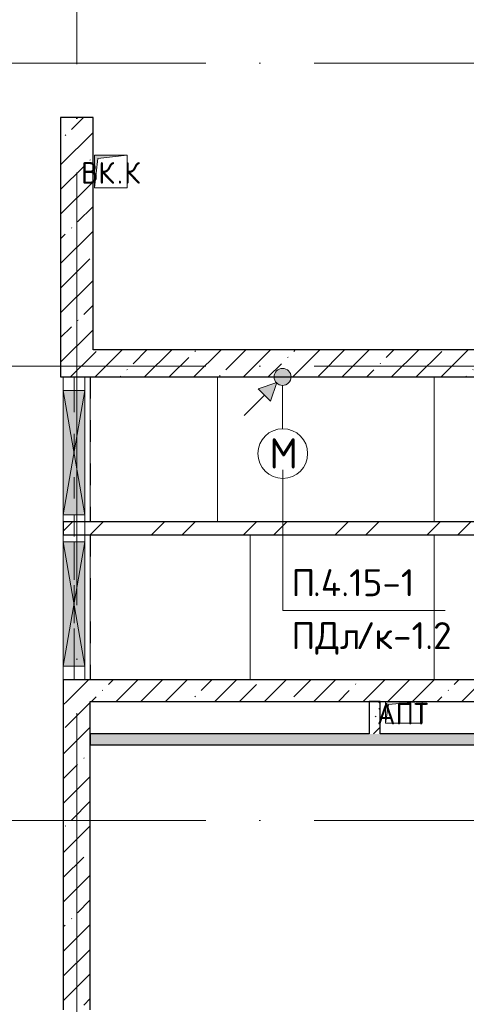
# Model space of a CAD drawing. Header units: millimetres. Extents: x -30540 to 173936, y -11730 to 122288.
# Tile 23 of 116: x -13992 to -9868, y 79900 to 89003. Entities that reach past the tile are written whole.
import ezdxf

# ---------------------------------------------------------------- set-up
doc = ezdxf.new("R2010")
doc.units = ezdxf.units.MM
for name, pattern in [('3_ Штрих_ 1 х 1 мм', [400, 200, -200]), ('ADSK_Линия сетки', [5000, 4000, -500, 0, -500]), ('ADSK_Штриховая_ш3 п1_5', [900, 600, -300])]:
    doc.linetypes.add(name, pattern=pattern)
for name, color, linetype, lineweight in [('A-____-NOTE-TEXT', 7, 'Continuous', 18), ('A-DETL-____-THIN', 7, 'Continuous', 9), ('A-DOOR-____-OTLN', 7, 'Continuous', 18), ('A-DOOR-OPNG-OTLN', 7, 'Continuous', 18), ('A-FLOR-____-OTLN', 7, 'Continuous', 18), ('A-GLAZ-____-MCUT', 7, 'Continuous', 9), ('A-GLAZ-____-OTLN', 7, 'Continuous', 18), ('A-WALL-____-MCUT', 7, 'Continuous', 40), ('A-WALL-____-PATT', 7, 'Continuous', 40), ('G-____-____-TEXT', 7, 'Continuous', 9), ('I-WALL-____-MCUT', 7, 'Continuous', 40), ('M-EQPM-____-OTLN', 7, 'Continuous', 18), ('S-BEAM-____-OTLN', 7, 'Continuous', 18), ('S-COLS-____-MCUT', 7, 'Continuous', 40), ('S-COLS-____-OTLN', 7, 'Continuous', 18), ('S-GRID-____-OTLN', 7, 'Continuous', 9)]:
    doc.layers.add(name, color=color, linetype=linetype, lineweight=lineweight)
doc.layers.add('A-AREA-____-OTLN', color=4, linetype='ADSK_Штриховая_ш3 п1_5', lineweight=40, true_color=0x00ffff)
doc.layers.add('A-DETL-____-OTLN', color=7, linetype='Continuous', lineweight=9, true_color=0x00a600)
doc.styles.add('GOST Common', font='GOST_Common.ttf', dxfattribs={"height": 200})
doc.styles.add('GOST Common_1', font='GOST_Common.ttf', dxfattribs={"height": 280})
doc.styles.add('ISOCPEUR', font='isocpeur.ttf', dxfattribs={"height": 250})
pattern_1 = [(45, (0, 0), (-228.0985, 228.0985), []), (45, (228.1, 0), (-228.0985, 228.0985), [403.225, -80.645, 6.706, -73.939])]
pattern_2 = [(45, (0, 0), (-424.264, 424.264), []), (45, (0, 282.8), (-424.264, 424.264), [])]
pattern_3 = [(135, (300.56, 377.28), (-565.6854, 6e-14), [10, -790]), (135, (349.8, 474.73), (-565.6854, 6e-14), [10, -790]), (135, (423.93, 473.06), (-565.6854, 6e-14), [10, -790]), (135, (229.92, 447.9), (-565.6854, 6e-14), [10, -790]), (135, (155.08, 447.9), (-565.6854, 6e-14), [10, -790]), (135, (114.9, 369.03), (-565.6854, 6e-14), [10, -790]), (135, (132.43, 285.8), (-565.6854, 6e-14), [10, -790]), (135, (214.66, 322), (-565.6854, 6e-14), [10, -790]), (135, (198.16, 261.88), (-565.6854, 6e-14), [10, -790]), (135, (45.2, 272.9), (-565.6854, 6e-14), [10, -790]), (135, (42.32, 336.16), (-565.6854, 6e-14), [10, -790]), (135, (92.26, 192.24), (-565.6854, 6e-14), [10, -790]), (135, (7.07, 149.2), (-565.6854, 6e-14), [10, -790]), (135, (80.6, 95.1), (-565.6854, 6e-14), [10, -790]), (135, (79.53, 36.94), (-565.6854, 6e-14), [10, -790]), (135, (153.87, 74.56), (-565.6854, 6e-14), [10, -790]), (135, (228.35, 124.8), (-565.6854, 6e-14), [10, -790]), (135, (279.75, 180.4), (-565.6854, 6e-14), [10, -790]), (135, (282.9, 31.63), (-565.6854, 6e-14), [10, -790]), (135, (377.38, 53.45), (-565.6854, 6e-14), [10, -790]), (135, (352.28, 102.7), (-565.6854, 6e-14), [10, -790]), (135, (354.05, 0), (-565.6854, 6e-14), [10, -790]), (135, (553.23, 16.45), (-565.6854, 6e-14), [10, -790]), (135, (542.38, 63.45), (-565.6854, 6e-14), [10, -790]), (135, (536.58, 239.3), (-565.6854, 6e-14), [10, -790]), (135, (475.85, 203.9), (-565.6854, 6e-14), [10, -790]), (135, (475.85, 316.54), (-565.6854, 6e-14), [10, -790]), (135, (520.8, 408.7), (-565.6854, 6e-14), [10, -790]), (135, (551.1, 470.8), (-565.6854, 6e-14), [10, -790]), (135, (235.25, 537.93), (-565.6854, 6e-14), [10, -790]), (135, (407.25, 547.65), (-565.6854, 6e-14), [10, -790]), (135, (94.5, 558.6), (-565.6854, 6e-14), [10, -790]), (135, (46.4, 532.3), (-565.6854, 6e-14), [10, -790]), (135, (85.56, 465.04), (-565.6854, 6e-14), [10, -790]), (135, (355.53, 181.14), (-565.6854, 6e-14), [10, -790]), (135, (362.23, 243.6), (-565.6854, 6e-14), [10, -790]), (135, (413.45, 344.1), (-565.6854, 6e-14), [10, -790]), (135, (286.3, 273.25), (-565.6854, 6e-14), [10, -790]), (135, (423.02, 263.72), (-565.6854, 6e-14), [10, -790]), (135, (162.94, 190.2), (-565.6854, 6e-14), [10, -790]), (135, (470.25, 120.93), (-565.6854, 6e-14), [10, -790]), (135, (484.48, 9.78), (-565.6854, 6e-14), [10, -790]), (45, (0, 212.13), (-565.6854, 0), []), (45, (212.13, 0), (-565.6854, 0), []), (45, (353.55, 0), (-565.6854, 0), []), (45, (0, 353.55), (-565.6854, 0), [])]

# ---------------------------------------------------------------- blocks, each defined once
blk = doc.blocks.new('АР_Отверстие прямоугольное - ОВВ-5370647-01 ЭМ')
at = {"layer": 'A-GLAZ-____-OTLN', "lineweight": 13, "true_color": 0xf9f9f9}
blk.add_hatch(color=7, dxfattribs=at).paths.add_polyline_path([(700, -100), (700, 100), (-450, 100), (-450, -100)])
at = {"layer": 'A-GLAZ-____-MCUT', "color": 254, "lineweight": 15, "true_color": 0xcccccc}
for p, q in [((-450, 100), (-450, -100)), ((700, 100), (700, -100))]:
    blk.add_line(p, q, dxfattribs=at)
at = {"layer": 'A-GLAZ-____-OTLN', "color": 254, "lineweight": 5, "true_color": 0xcccccc}
for p, q in [((700, 100), (-450, -100)), ((-450, 100), (700, -100))]:
    blk.add_line(p, q, dxfattribs=at)
at = {"layer": 'A-GLAZ-____-OTLN', "color": 254, "lineweight": 13, "true_color": 0xcccccc}
for p, q in [((700, 100), (-450, 100)), ((-450, 100), (-450, -100)), ((700, -100), (700, 100)), ((-450, -100), (700, -100))]:
    blk.add_line(p, q, dxfattribs=at)
blk = doc.blocks.new('АР_Отверстие прямоугольное - ОВВ-4877704-01 ЭМ')
at = {"layer": 'A-GLAZ-____-OTLN', "lineweight": 13, "true_color": 0xf9f9f9}
blk.add_hatch(color=7, dxfattribs=at).paths.add_polyline_path([(700, -100), (700, 100), (-450, 100), (-450, -100)])
at = {"layer": 'A-GLAZ-____-MCUT', "color": 254, "lineweight": 15, "true_color": 0xcccccc}
for p, q in [((-450, 100), (-450, -100)), ((700, 100), (700, -100))]:
    blk.add_line(p, q, dxfattribs=at)
at = {"layer": 'A-GLAZ-____-OTLN', "color": 254, "lineweight": 5, "true_color": 0xcccccc}
for p, q in [((700, 100), (-450, -100)), ((-450, 100), (700, -100))]:
    blk.add_line(p, q, dxfattribs=at)
at = {"layer": 'A-GLAZ-____-OTLN', "color": 254, "lineweight": 13, "true_color": 0xcccccc}
for p, q in [((700, 100), (-450, 100)), ((-450, 100), (-450, -100)), ((700, -100), (700, 100)), ((-450, -100), (700, -100))]:
    blk.add_line(p, q, dxfattribs=at)
blk = doc.blocks.new('АР_Проем - Настраиваемый-4851889-01 ЭМ')
at = {"layer": 'A-DOOR-OPNG-OTLN', "color": 254, "lineweight": 13, "true_color": 0xcccccc}
for p, q in [((-1400, 100), (-1275, 100)), ((-1275, 100), (-125, 100)), ((-125, 100), (125, 100)), ((125, 100), (1275, 100)), ((1275, 100), (1400, 100)), ((-1400, -100), (-1275, -100)), ((-1275, -100), (-125, -100)), ((-125, -100), (125, -100)), ((125, -100), (1275, -100)), ((1275, -100), (1400, -100))]:
    blk.add_line(p, q, dxfattribs=at)
blk = doc.blocks.new('АР_Перемычка - 200_Уx2_50x5__Опх2_1525_50x5_-125_50x5_-5371048-01 ЭМ')
at = {"layer": 'S-BEAM-____-OTLN', "color": 254, "linetype": '3_ Штрих_ 1 х 1 мм', "lineweight": 15, "true_color": 0xdcdcdc}
for p, q in [((-2100, 100), (-2100, -100)), ((700, 100), (700, -100)), ((-2100, 0), (-1975, 0)), ((-1975, 0), (-825, 0)), ((-825, 0), (700, 0))]:
    blk.add_line(p, q, dxfattribs=at)
blk = doc.blocks.new('АР_Перемычка - 200_Уx2_50x5__Опх2_0_50x5_-0_50x5_-7247731-01 ЭМ')
at = {"layer": 'S-BEAM-____-OTLN', "color": 254, "linetype": '3_ Штрих_ 1 х 1 мм', "lineweight": 15, "true_color": 0xdcdcdc}
for p, q in [((-1400, 100), (-1400, -100)), ((1400, 100), (1400, -100)), ((-1400, 0), (-1275, 0)), ((-1275, 0), (-125, 0)), ((-125, 0), (125, 0)), ((125, 0), (1275, 0)), ((1275, 0), (1400, 0))]:
    blk.add_line(p, q, dxfattribs=at)
blk = doc.blocks.new('АР_Канал вертикальный прямоугольный - АПТ-6333786-01 ЭМ')
at = {"layer": 'M-EQPM-____-OTLN', "lineweight": 13, "true_color": 0xe2e2e2}
blk.add_hatch(color=254, dxfattribs=at).paths.add_polyline_path([(-170, -100), (-143, 73), (170, 100), (-170, 100)])
at = {"layer": 'M-EQPM-____-OTLN', "color": 253, "lineweight": 13, "true_color": 0xaaaaaa}
for p, q in [((170, 100), (-170, 100)), ((-170, 100), (-170, -100)), ((170, 100), (-170, 100)), ((-170, 100), (-170, -100)), ((-170, -100), (-170, 100)), ((-170, 100), (170, 100)), ((-143, 73), (170, 100)), ((-143, 73), (170, 100)), ((170, -100), (170, 100)), ((170, 100), (170, -100)), ((-170, -100), (-143, 73)), ((-170, -100), (-143, 73)), ((-170, -100), (170, -100)), ((170, -100), (-170, -100))]:
    blk.add_line(p, q, dxfattribs=at)
blk = doc.blocks.new('АР_Канал вертикальный прямоугольный - ВК_К-7937879-01 ЭМ')
at = {"layer": 'M-EQPM-____-OTLN', "lineweight": 13, "true_color": 0xe2e2e2}
blk.add_hatch(color=254, dxfattribs=at).paths.add_polyline_path([(-150, -150), (-120, 120), (150, 150), (-150, 150)])
at = {"layer": 'M-EQPM-____-OTLN', "color": 253, "lineweight": 13, "true_color": 0xaaaaaa}
for p, q in [((150, 150), (-150, 150)), ((-150, 150), (-150, -150)), ((150, 150), (-150, 150)), ((-150, 150), (-150, -150)), ((-150, -150), (-150, 150)), ((-150, 150), (150, 150)), ((-150, -150), (-120, 120)), ((-150, -150), (-120, 120)), ((-120, 120), (150, 150)), ((-120, 120), (150, 150)), ((150, -150), (150, 150)), ((150, 150), (150, -150)), ((-150, -150), (150, -150)), ((150, -150), (-150, -150))]:
    blk.add_line(p, q, dxfattribs=at)
blk = doc.blocks.new('Наметкина 10_РД_АР_К1_отсоединено_rvt-1-01 ЭМ')
at = {"layer": 'A-WALL-____-PATT', "lineweight": 5, "true_color": 0xcccccc}
h = blk.add_hatch(dxfattribs=at)
h.set_pattern_fill('FP_5', color=254, style=0, pattern_type=2)
h.set_pattern_definition(pattern_1)
h.paths.add_polyline_path([(1285.3, 85700), (1535.3, 85700), (1535.3, 85950), (-13314.7, 85950), (-13314.7, 85700), (680.3, 85700)])
h = blk.add_hatch(dxfattribs=at)
h.set_pattern_fill('FP_3', color=254, style=0, pattern_type=2)
h.set_pattern_definition(pattern_2)
h.paths.add_polyline_path([(-10764.7, 84240), (-10764.7, 84360), (-13589.7, 84360), (-13589.7, 84240), (-12178, 84240)])
h = blk.add_hatch(dxfattribs=at)
h.set_pattern_fill('FP_3', color=254, style=0, pattern_type=2)
h.set_pattern_definition(pattern_2)
h.paths.add_polyline_path([(-6882.4, 84240), (-6882.4, 84360), (-10764.7, 84360), (-10764.7, 84240), (-8097.6, 84240)])
h = blk.add_hatch(dxfattribs=at)
h.set_pattern_fill('FP_5', color=254, style=0, pattern_type=2)
h.set_pattern_definition(pattern_1)
h.paths.add_polyline_path([(-4239.7, 82700), (-4239.7, 82900), (-13589.7, 82900), (-13589.7, 82700), (-5289.7, 82700)])
h = blk.add_hatch(dxfattribs=at)
h.set_pattern_fill('FP_5', color=254, style=0, pattern_type=2)
h.set_pattern_definition(pattern_1)
h.paths.add_polyline_path([(-13339.7, 79850), (-13339.7, 82700), (-13589.7, 82700), (-13589.7, 79850)])
h = blk.add_hatch(dxfattribs=at)
h.set_pattern_fill('FP_1', color=254, style=0, pattern_type=2)
h.set_pattern_definition(pattern_3)
h.paths.add_polyline_path([(-10664.7, 82400), (-10664.7, 82700), (-10764.7, 82700), (-10764.7, 82400)])
h = blk.add_hatch(dxfattribs=at)
h.set_pattern_fill('FP_1', color=254, style=0, pattern_type=2)
h.set_pattern_definition(pattern_3)
h.paths.add_polyline_path([(-5849.7, 82300), (-5849.7, 82400), (-13339.7, 82400), (-13339.7, 82300), (-8097.6, 82300)])
h.paths.add_polyline_path([(-5349.7, 82300), (-4339.7, 82300), (-4339.7, 82400), (-5349.7, 82400), (-5349.7, 82339.4)])
at = {"layer": 'S-COLS-____-OTLN', "lineweight": 5, "true_color": 0xcccccc}
h = blk.add_hatch(dxfattribs=at)
h.set_pattern_fill('FP_5', color=254, style=0, pattern_type=2)
h.set_pattern_definition(pattern_1)
h.paths.add_polyline_path([(-13314.7, 85700), (-13314.7, 88100), (-13614.7, 88100), (-13614.7, 85700)])
at = {"layer": 'A-AREA-____-OTLN', "color": 7, "linetype": '3_ Штрих_ 1 х 1 мм', "lineweight": 30, "true_color": 0xccffff}
for p, q in [((-13339.7, 85700), (-13339.7, 84360)), ((-13339.7, 84240), (-13339.7, 82900))]:
    blk.add_line(p, q, dxfattribs=at)
at = {"layer": 'A-FLOR-____-OTLN', "color": 254, "lineweight": 13, "true_color": 0xcccccc}
for p, q in [((-13589.7, 85700), (-13589.7, 85575)), ((-13339.7, 85700), (-13339.7, 84360)), ((-13339.7, 84360), (-13339.7, 85700)), ((-12164.7, 84360), (-12164.7, 85700)), ((-12164.7, 84360), (-12164.7, 85700)), ((-10164.7, 85700), (-10164.7, 84360)), ((-10164.7, 85700), (-10164.7, 84360)), ((-13589.7, 85575), (-13589.7, 84425)), ((-13589.7, 84425), (-13589.7, 84360)), ((-13589.7, 84240), (-13589.7, 84175)), ((-13339.7, 84240), (-13339.7, 82900)), ((-13339.7, 82900), (-13339.7, 84240)), ((-11864.7, 82900), (-11864.7, 84240)), ((-11864.7, 82900), (-11864.7, 84240)), ((-10164.7, 84240), (-10164.7, 82900)), ((-10164.7, 84240), (-10164.7, 82900)), ((-13589.7, 84175), (-13589.7, 83025)), ((-13589.7, 83025), (-13589.7, 82900))]:
    blk.add_line(p, q, dxfattribs=at)
at = {"layer": 'A-WALL-____-MCUT', "color": 254, "lineweight": 30, "true_color": 0xcccccc}
for p, q in [((-4489.7, 82900), (-13589.7, 82900)), ((-13589.7, 82900), (-13589.7, 82700)), ((-13339.7, 82700), (-6374.7, 82700))]:
    blk.add_line(p, q, dxfattribs=at)
at = {"layer": 'I-WALL-____-MCUT', "color": 254, "lineweight": 30, "true_color": 0xcccccc}
for p, q in [((-3379.7, 85950), (-13314.7, 85950)), ((-13314.7, 85700), (-4489.7, 85700)), ((-10764.7, 84360), (-13589.7, 84360)), ((-13589.7, 84360), (-13589.7, 84240)), ((-6882.4, 84360), (-10764.7, 84360)), ((-13589.7, 84240), (-10764.7, 84240)), ((-10764.7, 84240), (-6882.4, 84240)), ((-13589.7, 82700), (-13589.7, 79850)), ((-13339.7, 79850), (-13339.7, 82700)), ((-10764.7, 82700), (-10764.7, 82400)), ((-10664.7, 82700), (-10764.7, 82700)), ((-10664.7, 82400), (-10664.7, 82700)), ((-10764.7, 82400), (-13339.7, 82400)), ((-13339.7, 82400), (-13339.7, 82300)), ((-9349.7, 82400), (-10664.7, 82400)), ((-13339.7, 82300), (-5849.7, 82300))]:
    blk.add_line(p, q, dxfattribs=at)
at = {"layer": 'S-COLS-____-MCUT', "color": 254, "lineweight": 30, "true_color": 0xcccccc}
for p, q in [((-13614.7, 88100), (-13614.7, 85700)), ((-13314.7, 88100), (-13614.7, 88100)), ((-13314.7, 85950), (-13314.7, 88100)), ((-13614.7, 85700), (-13314.7, 85700))]:
    blk.add_line(p, q, dxfattribs=at)
at = {"layer": 'A-DOOR-____-OTLN', "color": 254, "lineweight": 13, "true_color": 0xcccccc, "rotation": 89.99999999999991}
blk.add_blockref('АР_Проем - Настраиваемый-4851889-01 ЭМ', (-13489.7, 84300), dxfattribs=at)
at = {"layer": 'A-GLAZ-____-OTLN', "color": 254, "lineweight": 13, "true_color": 0xcccccc, "rotation": 269.9999999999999}
for name, p in [('АР_Отверстие прямоугольное - ОВВ-4877704-01 ЭМ', (-13489.7, 85125)), ('АР_Отверстие прямоугольное - ОВВ-5370647-01 ЭМ', (-13489.7, 83725))]:
    blk.add_blockref(name, p, dxfattribs=at)
at = {"layer": 'M-EQPM-____-OTLN', "color": 253, "lineweight": 5, "true_color": 0xaaaaaa}
for name, p in [('АР_Канал вертикальный прямоугольный - ВК_К-7937879-01 ЭМ', (-13149.7, 87600)), ('АР_Канал вертикальный прямоугольный - АПТ-6333786-01 ЭМ', (-10444.7, 82600))]:
    blk.add_blockref(name, p, dxfattribs=at)
at = {"layer": 'S-BEAM-____-OTLN', "color": 254, "lineweight": 13, "true_color": 0xcccccc}
for name, p, rotation in [('АР_Перемычка - 200_Уx2_50x5__Опх2_1525_50x5_-125_50x5_-5371048-01 ЭМ', (-13489.7, 83600), 269.9999999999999), ('АР_Перемычка - 200_Уx2_50x5__Опх2_0_50x5_-0_50x5_-7247731-01 ЭМ', (-13489.7, 84300), 270.0000000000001)]:
    blk.add_blockref(name, p, dxfattribs=dict(at, rotation=rotation))
at = {"layer": 'A-____-NOTE-TEXT', "color": 253, "lineweight": 5, "true_color": 0xaaaaaa, "char_height": 200, "attachment_point": 1, "style": 'GOST Common'}
for s, insert, width in [('ВК', (-13424.9, 87687.2), 400.844), ('\\fGOST Common|b0|i0|c204|p34|;К', (-13028, 87687.2), 192.405), ('\\fGOST Common|b0|i0|c204|p34|;.', (-13094.2, 87687.2), 80.169), ('АПТ', (-10692.9, 82687.2), 609.282)]:
    blk.add_mtext(s, dxfattribs=dict(at, insert=insert, width=width))
blk = doc.blocks.new('УГО Выше ниже синее _ 2020 - УГО Выше ниже синее _ 2020-2088885-01 ЭМ')
at = {"layer": 'A-____-NOTE-TEXT', "lineweight": 9, "true_color": 0xff0000}
h = blk.add_hatch(color=1, dxfattribs=at)
edge = h.paths.add_edge_path()
edge.add_arc((0, 0), 0.392, 0, 180)
edge.add_arc((0, 0), 0.392, 180, 360)
blk.add_hatch(color=1, dxfattribs=at).paths.add_polyline_path([(-0.565, -1.112), (-1.122, -0.555), (-0.272, -0.263)])
at = {"layer": 'A-____-NOTE-TEXT', "color": 1, "lineweight": 9, "true_color": 0xff0000}
for p, q in [((-0.272, -0.263), (-1.122, -0.555)), ((-0.565, -1.112), (-0.272, -0.263)), ((-1.78, -1.78), (-0.838, -0.838)), ((-1.122, -0.555), (-0.565, -1.112))]:
    blk.add_line(p, q, dxfattribs=at)
blk.add_circle((0, 0), 0.392, dxfattribs=at)
for start, end in [(360, 180), (180, 360)]:
    blk.add_arc((0, 0), 0.392, start, end, dxfattribs=at)

msp = doc.modelspace()

# ---------------------------------------------------------------- linework, layer by layer
at = {"layer": 'A-____-NOTE-TEXT', "color": 1, "lineweight": 9, "true_color": 0xff0000}
msp.add_circle((-11562.8, 84991.3), 230, dxfattribs=at)
at = {"layer": 'A-DETL-____-OTLN', "color": 1, "true_color": 0xff0000}
msp.add_line((-11564.2, 85621.6), (-11564.2, 85221.6), dxfattribs=at)
at = {"layer": 'A-DETL-____-THIN'}
for q in [(-11562.8, 84841.3), (-10062.8, 83541.3)]:
    msp.add_line((-11562.8, 83541.3), q, dxfattribs=at)
at = {"layer": 'S-GRID-____-OTLN', "color": 253, "linetype": 'ADSK_Линия сетки', "true_color": 0xaaaaaa}
for p, q in [((-13464.7, 23589.3), (-13464.7, 98105.9)), ((17726.8, 88600), (-28904.3, 88600)), ((17726.8, 85800), (-28904.3, 85800)), ((17726.8, 81600), (-28904.3, 81600))]:
    msp.add_line(p, q, dxfattribs=at)

# ---------------------------------------------------------------- block references
at = {"lineweight": 5}
msp.add_blockref('Наметкина 10_РД_АР_К1_отсоединено_rvt-1-01 ЭМ', (0, 0), dxfattribs=at)
at = {"layer": 'A-____-NOTE-TEXT', "color": 1, "lineweight": 9, "true_color": 0xff0000, "xscale": 200, "yscale": 200, "zscale": 200}
msp.add_blockref('УГО Выше ниже синее _ 2020 - УГО Выше ниже синее _ 2020-2088885-01 ЭМ', (-11564.2, 85700), dxfattribs=at)

# ---------------------------------------------------------------- texts
at = {"layer": 'A-____-NOTE-TEXT', "color": 1, "lineweight": 9, "true_color": 0xff0000, "insert": (-11685.5, 85133.3), "char_height": 280, "width": 304.641, "attachment_point": 1, "style": 'GOST Common_1'}
msp.add_mtext('\\fGOST Common|b0|i0|c204|p34|;М', dxfattribs=at)
at = {"layer": 'G-____-____-TEXT', "char_height": 250, "attachment_point": 1, "style": 'ISOCPEUR'}
for s, insert, width in [('\\fISOCPEUR|b0|i0|c204|p34|;П', (-11483.1, 83922.9), 240.506), ('.4.15-1', (-11284.7, 83922.9), 1138.396), ('ПДл', (-11483.1, 83433.4), 721.519), ('\\fISOCPEUR|b0|i0|c204|p34|;/', (-10887.8, 83433.4), 208.439), ('-1.2', (-10543.8, 83433.4), 657.384), ('\\fISOCPEUR|b0|i0|c204|p34|;к', (-10715.8, 83433.4), 208.439)]:
    msp.add_mtext(s, dxfattribs=dict(at, insert=insert, width=width))

doc.saveas('drawing.dxf')
